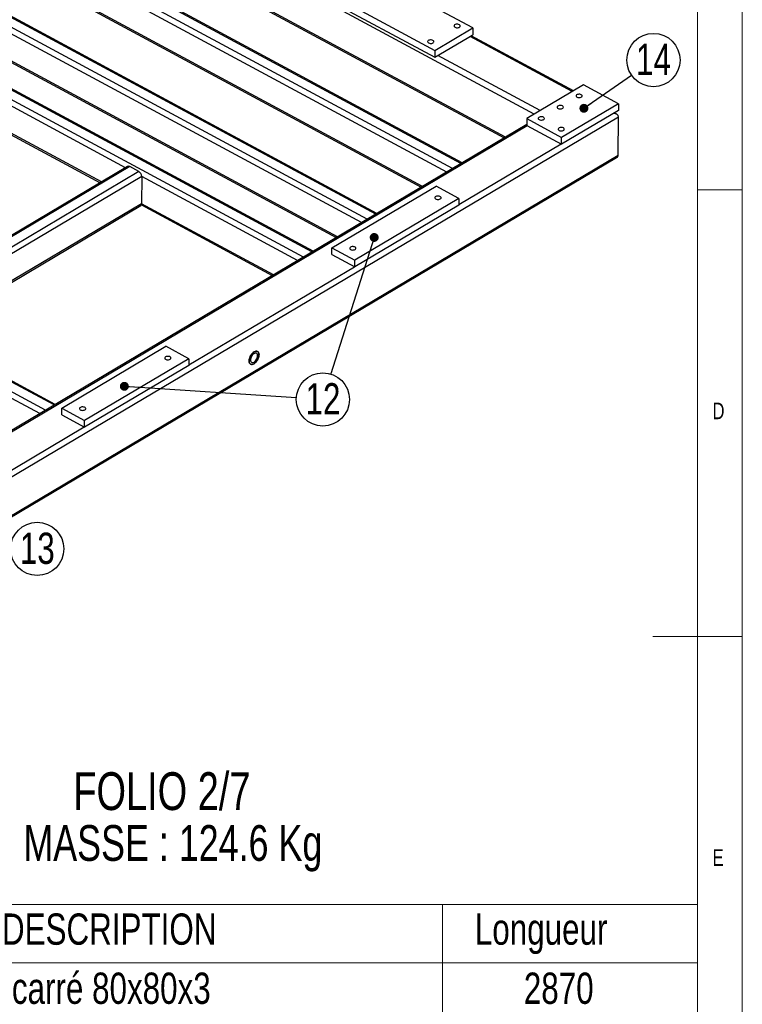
# Model space of a CAD drawing. Header units: millimetres. Extents: x 5 to 589, y 5 to 415.
# Tile 13 of 15: x 508 to 589, y 169 to 279. Entities that reach past the tile are written whole.
import ezdxf

# ---------------------------------------------------------------- set-up
doc = ezdxf.new("R2010")
doc.units = ezdxf.units.MM
doc.layers.add('NOTES', color=6, linetype='Continuous')
doc.layers.add('TRAIT-FORT', color=4, linetype='Continuous', lineweight=25)
doc.styles.add('SLDTEXTSTYLE0', font='TXT', dxfattribs={"width": 0.75})
doc.dimstyles.new('SLDDIMSTYLE7', dxfattribs={"dimtxt": 0.18, "dimasz": 1, "dimexe": 0, "dimexo": 0.0625, "dimgap": 0, "dimtad": 0, "dimtih": 1, "dimtoh": 1, "dimdec": 0, "dimrnd": 1e-09, "dimzin": 0, "dimdsep": 46, "dimtxsty": 'Standard', "dimblk1": 'DOT', "dimblk2": 'DOT', "dimsah": 1, "dimcen": 0.09, "dimadec": 0, "dimazin": 0, "dimtfac": 1, "dimtdec": 0, "dimtofl": 0, "dimtmove": 0, "dimatfit": 3, "dimldrblk": 'DOT', "dimfxl": 1, "dimfrac": 2, "dimtolj": 1, "dimtzin": 0, "dimarcsym": 0})

# ---------------------------------------------------------------- blocks, each defined once
blk = doc.blocks.new('SW_TABLEANNOTATION_0')
at = {"color": 0, "linetype": 'Continuous', "lineweight": 18}
for p, q in [((0, 0), (0, -106.93)), ((120.44, 0), (0, 0)), ((10.93, 0), (10.93, -6.53)), ((22.61, 0), (22.61, -6.53)), ((91.91, 0), (91.91, -6.53)), ((120.44, -106.93), (120.44, 0)), ((0, -6.53), (120.44, -6.53)), ((10.93, -6.53), (10.93, -106.93)), ((22.61, -6.53), (22.61, -106.93)), ((91.91, -6.53), (91.91, -106.93)), ((0, -12.38), (120.44, -12.38)), ((0, -18.24), (120.44, -18.24)), ((0, -24.1), (120.44, -24.1)), ((0, -29.96), (120.44, -29.96)), ((0, -35.81), (120.44, -35.81)), ((0, -41.67), (120.44, -41.67)), ((0, -48.2), (120.44, -48.2)), ((0, -54.72), (120.44, -54.72)), ((0, -61.25), (120.44, -61.25)), ((0, -67.77), (120.44, -67.77)), ((0, -74.3), (120.44, -74.3)), ((0, -80.82), (120.44, -80.82)), ((0, -87.35), (120.44, -87.35)), ((0, -93.88), (120.44, -93.88)), ((0, -100.4), (120.44, -100.4)), ((0, -106.93), (120.44, -106.93))]:
    blk.add_line(p, q, dxfattribs=at)
at = {"color": 0, "linetype": 'Continuous', "lineweight": 18, "char_height": 3.5, "attachment_point": 1, "style": 'SLDTEXTSTYLE0'}
for s, insert in [('No.', (0.92, -1.01)), ('QTE', (12.49, -1.01)), ('DESCRIPTION', (42.62, -1.01)), ('Longueur', (95.52, -1.01)), ('1', (4.17, -7.63)), ('1', (15.48, -7.63)), ('tube carré 80x80x3', (35.92, -7.63)), ('2870', (101, -7.63)), ('tube carré 80x80x3', (35.92, -13.49)), ('2', (4.17, -13.49)), ('1', (15.48, -13.49)), ('2870', (101, -13.49)), ('tube carré 80x80x3', (35.92, -19.35)), ('3', (4.17, -19.35)), ('2', (15.48, -19.35)), ('1030', (101, -19.35)), ('4', (4.17, -25.21)), ('1', (15.48, -25.21)), ('tube carré 80x80x3', (35.92, -25.21)), ('875', (102.3, -25.21)), ('tube carré 80x80x3', (35.92, -31.06)), ('5', (4.17, -31.06)), ('1', (15.48, -31.06)), ('870', (102.3, -31.06)), ('tube carré 80x80x3', (35.92, -36.92)), ('6', (4.17, -36.92)), ('1', (15.48, -36.92)), ('870', (102.3, -36.92)), ('7', (4.17, -42.68)), ('2', (15.48, -42.68)), ('Tube rectangulaire 60x30x3', (26.47, -42.68)), ('875', (102.3, -42.68)), ('8', (4.17, -49.21)), ('6', (15.48, -49.21)), ('Tube rectangulaire 60x30x3', (26.47, -49.21)), ('870', (102.3, -49.21)), ('9', (4.17, -55.74)), ('2', (15.48, -55.74)), ('Tube rectangulaire 60x30x3', (26.47, -55.74)), ('515', (102.3, -55.74)), ('Platine ép:12 150x150 Detail A', (23.52, -62.26)), ('10', (2.88, -62.26)), ('1', (15.48, -62.26)), ('Platine ép:12 220x80 Detail B', (25.2, -68.79)), ('11', (2.88, -68.79)), ('5', (15.48, -68.79)), ('Platine ép:12 220x46 Detail C', (24.65, -75.31)), ('12', (2.88, -75.31)), ('6', (15.48, -75.31)), ('Platine ép:12 150x70 Detail D', (24.81, -81.84)), ('13', (2.88, -81.84)), ('4', (15.48, -81.84)), ('Platine ép:12 120x70 Detail E', (25.29, -88.36)), ('14', (2.88, -88.36)), ('4', (15.48, -88.36)), ('Tube 35x2 Lg:80', (39.57, -94.89)), ('15', (2.88, -94.89)), ('5', (15.48, -94.89)), ('16', (2.88, -101.42)), ('Tube 15x21 Lg:80', (37.63, -101.42)), ('4', (15.48, -101.42))]:
    blk.add_mtext(s, dxfattribs=dict(at, insert=insert))
blk = doc.blocks.new('SW_NOTE_23')
at = {"layer": 'NOTES', "color": 0}
blk.add_circle((2.45, 1.7), 2.98, dxfattribs=at)
at = {"layer": 'NOTES', "color": 0, "insert": (2.46, 3.52), "char_height": 3.5, "attachment_point": 2, "style": 'SLDTEXTSTYLE0'}
blk.add_mtext('14', dxfattribs=at)
blk = doc.blocks.new('_DOT')
at = {"color": 0, "linetype": 'ByBlock', "lineweight": -2}
blk.add_line((-0.5, 0), (-1, 0), dxfattribs=at)
at = {"color": 0, "linetype": 'ByBlock', "const_width": 0.5}
blk.add_lwpolyline([(-0.25, 0, 1), (0.25, 0, 1)], format="xyb", close=True, dxfattribs=at)
blk = doc.blocks.new('SW_NOTE_25')
at = {"layer": 'NOTES', "color": 0}
blk.add_circle((2.98, -0.2), 2.98, dxfattribs=at)
at = {"layer": 'NOTES', "color": 0, "insert": (2.99, 1.62), "char_height": 3.5, "attachment_point": 2, "style": 'SLDTEXTSTYLE0'}
blk.add_mtext('12', dxfattribs=at)
blk = doc.blocks.new('SW_NOTE_27')
at = {"layer": 'NOTES', "color": 0}
blk.add_circle((2.63, -1.41), 2.98, dxfattribs=at)
at = {"layer": 'NOTES', "color": 0, "insert": (2.64, 0.41), "char_height": 3.5, "attachment_point": 2, "style": 'SLDTEXTSTYLE0'}
blk.add_mtext('13', dxfattribs=at)

msp = doc.modelspace()

# ---------------------------------------------------------------- linework, layer by layer
at = {"lineweight": 18}
for p, q in [((589, 5), (589, 415)), ((584, 10), (584, 410)), ((584, 260), (589, 260)), ((589, 210), (579, 210))]:
    msp.add_line(p, q, dxfattribs=at)
at = {"layer": 'TRAIT-FORT', "lineweight": 25}
for p, q in [((565.73, 268.47), (517.89, 294.26)), ((562.5, 265.89), (517.88, 289.94)), ((517.87, 289.78), (562.35, 265.8)), ((556.58, 262.37), (508.95, 288.06)), ((557.53, 262.94), (509.9, 288.62)), ((557.66, 263.01), (510.12, 288.65)), ((555.93, 261.98), (508.63, 287.49)), ((553.23, 260.38), (508.61, 284.44)), ((558.86, 278.11), (546.58, 284.73)), ((508.71, 284.23), (553.09, 260.3)), ((547.05, 256.71), (499.42, 282.4)), ((548.01, 257.28), (500.37, 282.97)), ((548.13, 257.36), (500.59, 282.99)), ((542.35, 282.22), (554.62, 275.6)), ((546.4, 256.33), (499.1, 281.83)), ((542.34, 281.46), (554.62, 274.84)), ((539.91, 252.47), (492.27, 278.16)), ((540.86, 253.04), (493.22, 278.72)), ((540.99, 253.11), (493.44, 278.75)), ((543.71, 254.73), (499.09, 278.79)), ((499.18, 278.57), (543.56, 254.64)), ((554.62, 275.6), (558.86, 278.11)), ((558.86, 278.11), (558.86, 277.35)), ((554.62, 274.84), (558.86, 277.35)), ((569.98, 270.99), (558.54, 277.16)), ((570.11, 271.07), (558.66, 277.24)), ((554.62, 275.6), (554.62, 274.84)), ((566.38, 268.86), (554.94, 275.02)), ((520, 262.47), (498.93, 273.83)), ((571.23, 271.74), (564.88, 267.97)), ((575.14, 269.63), (571.23, 271.74)), ((498.88, 270.64), (517.16, 260.78)), ((517.31, 260.87), (498.92, 270.78)), ((575.14, 269.63), (568.79, 265.86)), ((575.14, 269.63), (575.14, 268.87)), ((423.23, 177.97), (575.15, 268.18)), ((564.88, 267.97), (568.79, 265.86)), ((564.88, 267.97), (564.88, 267.21)), ((575.14, 268.87), (568.79, 265.1)), ((574.95, 268.46), (574.68, 268.6)), ((575.13, 263.87), (575.15, 268.18)), ((564.88, 267.3), (500.63, 229.15)), ((500.76, 229.07), (564.94, 267.18)), ((564.88, 267.21), (568.79, 265.1)), ((568.79, 265.1), (568.79, 265.86)), ((557.3, 258.34), (568.73, 265.13)), ((423.21, 173.66), (575.13, 263.87)), ((423.21, 173.5), (574.94, 263.6)), ((520.24, 262.61), (492.98, 246.42)), ((520.47, 262.59), (493.21, 246.4)), ((521.48, 262.05), (520.47, 262.59)), ((512.01, 235.91), (464.37, 261.59)), ((512.14, 235.98), (464.59, 261.62)), ((521.48, 262.05), (494.22, 245.86)), ((521.81, 261.49), (494.7, 245.39)), ((521.81, 261.49), (521.8, 258.44)), ((539.25, 252.08), (521.81, 261.49)), ((510.4, 234.95), (463.1, 260.46)), ((511.06, 235.34), (463.42, 261.03)), ((543.09, 253.51), (554.74, 260.42)), ((557.3, 259.04), (554.74, 260.42)), ((557.3, 259.04), (545.66, 252.12)), ((557.3, 259.04), (557.3, 258.28)), ((521.8, 258.44), (497.38, 243.94)), ((497.52, 243.87), (521.7, 258.23)), ((521.77, 258.3), (536.42, 250.4)), ((536.56, 250.48), (521.8, 258.44)), ((557.3, 258.28), (545.65, 251.36)), ((543.09, 253.51), (545.66, 252.12)), ((543.09, 252.75), (543.09, 253.51)), ((543.09, 252.75), (545.65, 251.36)), ((527.08, 240.39), (545.6, 251.39)), ((545.65, 251.36), (545.66, 252.12)), ((512.87, 235.56), (524.51, 242.48)), ((527.08, 241.09), (524.51, 242.48)), ((527.08, 241.09), (515.43, 234.18)), ((527.07, 240.33), (515.43, 233.42)), ((527.08, 241.09), (527.07, 240.33)), ((512.86, 234.8), (512.87, 235.56)), ((512.86, 234.8), (515.43, 233.42)), ((512.87, 235.56), (515.43, 234.18)), ((515.43, 233.42), (515.43, 234.18)), ((503.94, 226.66), (515.37, 233.45))]:
    msp.add_line(p, q, dxfattribs=at)
at = {"layer": 'TRAIT-FORT', "lineweight": 25, "flags": 128}
for points in [[(556.87, 278.2), (556.95, 278.16), (557.04, 278.14), (557.14, 278.14), (557.24, 278.15), (557.32, 278.18), (557.39, 278.22), (557.43, 278.27), (557.45, 278.33), (557.44, 278.38), (557.41, 278.43), (557.35, 278.48), (557.26, 278.51), (557.17, 278.53), (557.07, 278.53), (556.98, 278.52), (556.89, 278.49), (556.82, 278.45), (556.78, 278.4), (556.76, 278.35), (556.77, 278.29), (556.81, 278.24), (556.87, 278.2)], [(553.9, 276.44), (553.99, 276.4), (554.08, 276.38), (554.18, 276.38), (554.27, 276.39), (554.36, 276.42), (554.43, 276.46), (554.47, 276.51), (554.49, 276.57), (554.48, 276.62), (554.44, 276.67), (554.38, 276.72), (554.3, 276.75), (554.21, 276.77), (554.11, 276.77), (554.01, 276.76), (553.93, 276.73), (553.86, 276.69), (553.82, 276.64), (553.8, 276.59), (553.81, 276.53), (553.84, 276.48), (553.9, 276.44)], [(570.51, 270.36), (570.59, 270.33), (570.68, 270.31), (570.78, 270.31), (570.88, 270.32), (570.96, 270.35), (571.03, 270.39), (571.08, 270.44), (571.09, 270.49), (571.08, 270.55), (571.05, 270.6), (570.99, 270.64), (570.91, 270.68), (570.81, 270.69), (570.71, 270.7), (570.62, 270.68), (570.53, 270.66), (570.47, 270.62), (570.42, 270.57), (570.4, 270.51), (570.41, 270.46), (570.45, 270.4), (570.51, 270.36)], [(568.39, 269.1), (568.47, 269.07), (568.57, 269.05), (568.67, 269.05), (568.76, 269.06), (568.85, 269.09), (568.91, 269.13), (568.96, 269.18), (568.98, 269.23), (568.97, 269.29), (568.93, 269.34), (568.87, 269.39), (568.79, 269.42), (568.7, 269.44), (568.6, 269.44), (568.5, 269.43), (568.42, 269.4), (568.35, 269.36), (568.3, 269.31), (568.29, 269.25), (568.3, 269.2), (568.33, 269.15), (568.39, 269.1)], [(566.28, 267.85), (566.36, 267.81), (566.45, 267.79), (566.55, 267.79), (566.64, 267.81), (566.73, 267.83), (566.8, 267.87), (566.84, 267.92), (566.86, 267.98), (566.85, 268.03), (566.81, 268.08), (566.75, 268.13), (566.67, 268.16), (566.58, 268.18), (566.48, 268.18), (566.38, 268.17), (566.3, 268.14), (566.23, 268.1), (566.19, 268.05), (566.17, 268), (566.18, 267.94), (566.21, 267.89), (566.28, 267.85)], [(568.51, 266.64), (568.59, 266.61), (568.68, 266.59), (568.78, 266.59), (568.88, 266.6), (568.96, 266.63), (569.03, 266.67), (569.07, 266.72), (569.09, 266.77), (569.08, 266.83), (569.05, 266.88), (568.98, 266.92), (568.9, 266.96), (568.81, 266.98), (568.71, 266.98), (568.62, 266.97), (568.53, 266.94), (568.46, 266.9), (568.42, 266.85), (568.4, 266.79), (568.41, 266.74), (568.45, 266.69), (568.51, 266.64)], [(554.71, 259.24), (554.65, 259.19), (554.62, 259.14), (554.62, 259.09), (554.64, 259.03), (554.69, 258.98), (554.76, 258.94), (554.85, 258.92), (554.95, 258.91), (555.04, 258.91), (555.13, 258.93), (555.21, 258.97), (555.27, 259.01), (555.3, 259.07), (555.31, 259.12), (555.28, 259.18), (555.23, 259.22), (555.16, 259.26), (555.07, 259.29), (554.98, 259.3), (554.88, 259.29), (554.79, 259.27), (554.71, 259.24)], [(545.18, 253.58), (545.12, 253.54), (545.09, 253.48), (545.09, 253.43), (545.11, 253.37), (545.16, 253.32), (545.23, 253.29), (545.32, 253.26), (545.42, 253.25), (545.52, 253.26), (545.61, 253.28), (545.68, 253.31), (545.74, 253.36), (545.77, 253.41), (545.78, 253.46), (545.75, 253.52), (545.7, 253.57), (545.63, 253.6), (545.54, 253.63), (545.45, 253.64), (545.35, 253.64), (545.26, 253.62), (545.18, 253.58)], [(534.38, 240.52), (534.48, 240.6), (534.58, 240.69), (534.67, 240.8), (534.75, 240.92), (534.82, 241.05), (534.88, 241.19), (534.91, 241.32), (534.93, 241.46), (534.93, 241.58), (534.92, 241.69), (534.88, 241.78), (534.83, 241.85), (534.76, 241.9), (534.68, 241.93), (534.58, 241.93), (534.49, 241.91), (534.38, 241.86), (534.28, 241.78), (534.18, 241.69), (534.09, 241.58), (534.01, 241.46), (533.94, 241.33), (533.88, 241.19), (533.85, 241.05), (533.83, 240.92), (533.83, 240.8), (533.85, 240.69), (533.88, 240.6), (533.94, 240.53), (534, 240.48), (534.09, 240.45), (534.18, 240.45), (534.28, 240.47), (534.38, 240.52)], [(534.38, 240.52), (534.28, 240.47), (534.18, 240.45), (534.09, 240.45), (534.01, 240.47), (533.94, 240.52), (533.88, 240.6), (533.85, 240.69), (533.83, 240.8), (533.83, 240.92), (533.85, 241.05), (533.89, 241.19), (533.94, 241.33), (534.01, 241.46), (534.09, 241.58), (534.18, 241.69), (534.28, 241.78), (534.38, 241.86), (534.49, 241.9), (534.58, 241.93), (534.68, 241.93), (534.76, 241.9), (534.83, 241.85), (534.88, 241.78), (534.92, 241.69), (534.94, 241.58), (534.93, 241.46), (534.92, 241.32), (534.88, 241.19), (534.82, 241.05), (534.75, 240.92), (534.67, 240.8), (534.58, 240.69), (534.48, 240.6), (534.38, 240.52)], [(534.38, 240.71), (534.46, 240.78), (534.55, 240.86), (534.62, 240.95), (534.68, 241.06), (534.73, 241.18), (534.76, 241.29), (534.78, 241.4), (534.77, 241.5), (534.75, 241.58), (534.71, 241.65), (534.66, 241.7), (534.59, 241.72), (534.51, 241.72), (534.43, 241.69), (534.34, 241.64), (534.26, 241.57), (534.18, 241.48), (534.11, 241.37), (534.05, 241.26), (534.01, 241.15), (533.99, 241.03), (533.98, 240.93), (534, 240.84), (534.03, 240.76), (534.08, 240.7), (534.14, 240.67), (534.21, 240.66), (534.29, 240.67), (534.38, 240.71)], [(524.48, 241.29), (524.43, 241.25), (524.4, 241.19), (524.39, 241.14), (524.41, 241.08), (524.46, 241.04), (524.54, 241), (524.62, 240.97), (524.72, 240.96), (524.82, 240.97), (524.91, 240.99), (524.99, 241.02), (525.04, 241.07), (525.08, 241.12), (525.08, 241.17), (525.06, 241.23), (525.01, 241.28), (524.94, 241.32), (524.85, 241.34), (524.75, 241.35), (524.65, 241.35), (524.56, 241.33), (524.48, 241.29)], [(514.96, 235.63), (514.9, 235.59), (514.87, 235.54), (514.86, 235.48), (514.89, 235.43), (514.94, 235.38), (515.01, 235.34), (515.1, 235.31), (515.19, 235.3), (515.29, 235.31), (515.38, 235.33), (515.46, 235.36), (515.52, 235.41), (515.55, 235.46), (515.55, 235.52), (515.53, 235.57), (515.48, 235.62), (515.41, 235.66), (515.32, 235.68), (515.22, 235.69), (515.12, 235.69), (515.03, 235.67), (514.96, 235.63)]]:
    msp.add_lwpolyline(points, dxfattribs=at)
at = {"layer": 'TRAIT-FORT', "lineweight": 25}
for centre, radius, start, end in [((520.34, 262.39), 0.241, 56.5172, 115.6374), ((521.13, 261.46), 0.687, 2.3303, 59.0977), ((521.57, 258.42), 0.231, 304.3091, 6.3973)]:
    msp.add_arc(centre, radius, start, end, dxfattribs=at)
for centre, start_param, end_param in [((574.5, 268.17), 6.268832, 7.684375), ((574.5, 268.17), 6.268832, 7.684375), ((574.48, 263.86), 5.483066, 6.268832), ((574.48, 263.86), 5.483066, 6.268832)]:
    msp.add_ellipse(centre, major_axis=(0.652, 0.013), ratio=0.583097, start_param=start_param, end_param=end_param, dxfattribs=at)

# ---------------------------------------------------------------- block references
at = {"lineweight": 18}
msp.add_blockref('SW_TABLEANNOTATION_0', (463.56, 180), dxfattribs=at)
at = {"layer": 'NOTES'}
for name, p in [('SW_NOTE_23', (576.61, 272.82)), ('SW_NOTE_25', (539.1, 236.73)), ('SW_NOTE_27', (507.49, 221.21))]:
    msp.add_blockref(name, p, dxfattribs=at)

# ---------------------------------------------------------------- texts
at = {"layer": 'NOTES', "attachment_point": 1, "style": 'SLDTEXTSTYLE0'}
for s, insert, char_height in [('D', (585.67, 236.17), 1.85), ('FOLIO 2/7', (514.16, 194.8), 4.233), ('MASSE : 124.6 Kg', (508.57, 188.88), 4), ('E', (585.67, 186.17), 1.85)]:
    msp.add_mtext(s, dxfattribs=dict(at, insert=insert, char_height=char_height))

# ---------------------------------------------------------------- leaders
at = {"layer": 'NOTES'}
for points in [[(571.28, 269.12), (576.61, 272.82)], [(547.82, 254.66), (542.98, 239.38)], [(519.87, 238), (539.1, 236.73)]]:
    msp.add_leader(points, dimstyle='SLDDIMSTYLE7', dxfattribs=at)

doc.saveas('drawing.dxf')
